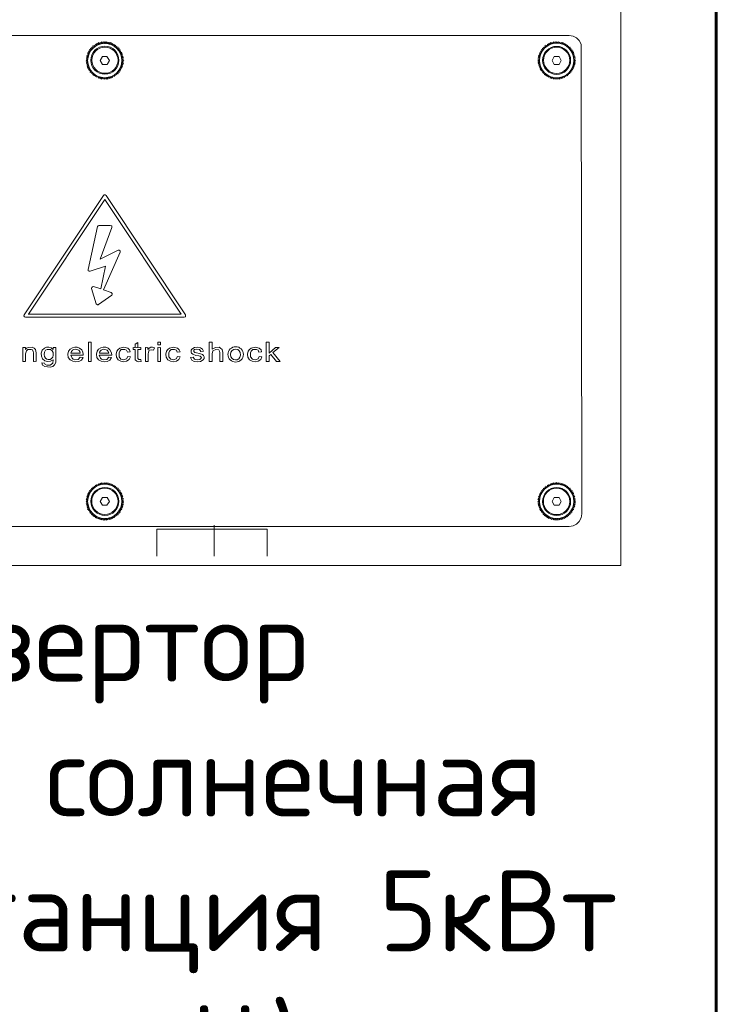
# Model space of a CAD drawing. Header units: millimetres. Extents: x -228268 to 1513407, y -439898 to -137408.
# Tile 71 of 125: x 298692 to 301477, y -349795 to -345860. Entities that reach past the tile are written whole.
import ezdxf

# ---------------------------------------------------------------- set-up
doc = ezdxf.new("R2010")
doc.units = ezdxf.units.MM
doc.linetypes.add('PDF_IMPORT', pattern=[1, 0.8, -0.2])
doc.layers.add('PDF3_图层 1', color=7, linetype='Continuous', true_color=0x060202)
doc.styles.add('ISOCPEUR', font='isocpeur.ttf', dxfattribs={"height": 5})

msp = doc.modelspace()

# ---------------------------------------------------------------- linework, layer by layer
at = {"lineweight": 60}
msp.add_lwpolyline([(301476.6, -351406.4), (301476.6, -343880.9, 0.397367), (301131, -343479.6), (296856, -343479.6, 0.443101), (296361.8, -343910.5), (296361.8, -351406.4)], format="xyb", close=True, dxfattribs=at)
at = {"layer": 'PDF3_图层 1', "lineweight": 9}
msp.add_lwpolyline([(296970, -348041.1), (296970, -343960.3, -0.409695), (297220.2, -343710.1), (300844.7, -343710.1, -0.41437), (301094.9, -343960.2), (301094.9, -348041.1)], format="xyb", dxfattribs=at)
for points in [[(297176, -345923.3), (300888.9, -345923.3)], [(300938.9, -347835.1), (300936.5, -345957.8), (300929.4, -345943.5), (300918.5, -345932.8), (300904.3, -345925.7), (300888.8, -345923.3)], [(298971.1, -345990), (298967.5, -345985.2), (298974.6, -345985.2), (298971.1, -345979.2), (298978.2, -345980.5), (298975.9, -345974.5), (298981.8, -345975.6), (298979.5, -345969.7), (298985.4, -345971), (298984.2, -345964.9), (298990.2, -345967.4), (298990.2, -345961.3), (298996.1, -345963.8)], [(298996.1, -345963.7), (298994.9, -345957.8)], [(298994.9, -345957.8), (299000.8, -345961.3)], [(299000.8, -345961.3), (299000.8, -345954.2)], [(299000.8, -345954.2), (299006.9, -345959)], [(299006.8, -345959), (299006.8, -345951.8)], [(299006.9, -345951.8), (299011.5, -345956.6)], [(299011.5, -345956.6), (299014.1, -345950.7)], [(299014, -345950.7), (299017.5, -345955.4)], [(299017.6, -345955.4), (299019.9, -345948.3)], [(299019.9, -345948.3), (299023.5, -345954.2)], [(299023.5, -345954.2), (299025.8, -345948.3)], [(299025.9, -345948.3), (299029.5, -345953)], [(299029.4, -345953), (299033, -345948.3)], [(299033.1, -345948.3), (299035.4, -345953)], [(299035.4, -345953), (299039, -345948.3)], [(299039, -345948.3), (299041.3, -345954.2)], [(299041.4, -345954.2), (299046.1, -345949.5)], [(299046.1, -345949.5), (299047.4, -345955.4)], [(299047.4, -345955.4), (299052, -345950.7)], [(299052.1, -345950.7), (299053.3, -345956.6)], [(299053.3, -345956.6), (299058.1, -345951.8)], [(299058.1, -345951.8), (299059.3, -345959)], [(299059.3, -345959), (299064, -345955.5), (299065.2, -345961.4), (299070, -345957.8)], [(299070, -345957.8), (299070, -345964.9)], [(299070, -345965), (299075.9, -345961.4)], [(299075.9, -345961.3), (299074.7, -345968.5)], [(299074.7, -345968.5), (299080.7, -345966.2)], [(299080.7, -345966.1), (299079.4, -345972.1)], [(299079.4, -345972.1), (299085.4, -345969.8)], [(299085.4, -345969.7), (299084.3, -345975.6), (299090.2, -345974.5), (299087.9, -345980.4), (299093.7, -345980.4), (299091.4, -345986.4)], [(300781.6, -345974.4), (300787.6, -345975.7)], [(300784, -345980.5), (300781.7, -345974.4)], [(300786.4, -345969.8), (300792.4, -345970.9)], [(300787.5, -345975.7), (300786.5, -345969.8)], [(300792.4, -345970.9), (300791.1, -345964.9)], [(300791.2, -345964.9), (300797.1, -345967.3)], [(300796, -345961.3), (300801.8, -345963.7)], [(300797.1, -345967.3), (300796, -345961.3)], [(300801.8, -345957.8), (300806.7, -345961.4)], [(300801.8, -345963.7), (300801.8, -345957.8)], [(300806.7, -345961.3), (300807.8, -345954.2)], [(300807.8, -345954.2), (300812.6, -345959)], [(300812.6, -345958.9), (300813.8, -345951.8), (300818.6, -345956.6), (300819.7, -345950.7), (300824.5, -345955.4), (300825.7, -345948.3)], [(300825.7, -345948.3), (300830.5, -345954.2)], [(300830.5, -345954.2), (300832.9, -345948.3)], [(300832.9, -345948.3), (300836.4, -345953.1)], [(300836.4, -345953), (300838.7, -345948.3)], [(300838.8, -345948.3), (300842.4, -345953.1)], [(300842.4, -345953), (300845.9, -345948.3)], [(300846, -345948.3), (300848.3, -345954.2)], [(300848.4, -345954.2), (300852, -345949.4)], [(300851.9, -345949.5), (300854.3, -345955.4)], [(300854.3, -345955.4), (300859, -345950.6)], [(300859, -345950.6), (300860.3, -345956.7)], [(300860.3, -345956.7), (300865, -345951.8)], [(300865, -345951.8), (300865, -345959)], [(300865, -345959), (300871, -345955.4)], [(300871, -345955.4), (300871, -345961.3)], [(300871, -345961.3), (300876.9, -345957.8)], [(300876.9, -345957.8), (300875.7, -345964.9)], [(300875.7, -345964.9), (300881.7, -345961.3)], [(300881.7, -345961.3), (300881.7, -345968.5)], [(300881.7, -345968.5), (300887.6, -345966.2)], [(300887.6, -345966.2), (300885.2, -345972.1)], [(300885.3, -345972.1), (300892.5, -345969.8)], [(300892.4, -345969.7), (300890, -345975.6)], [(300890, -345975.6), (300895.9, -345974.5)], [(300895.9, -345974.5), (300893.6, -345980.4)], [(298958, -346016.2), (298963.9, -346013.8)], [(298962.8, -346019.7), (298958, -346016.2)], [(298959.2, -346009), (298965.2, -346007.8)], [(298963.9, -346013.8), (298959.2, -346009)], [(298960.3, -346003), (298966.3, -346001.9)], [(298965.2, -346007.9), (298960.3, -346003.1)], [(298962.8, -345997.1), (298968.7, -345995.9)], [(298966.3, -346001.8), (298962.8, -345997.1)], [(298965.2, -345991.2), (298971.1, -345989.9)], [(298968.7, -345995.9), (298965.2, -345991.2)], [(299023.5, -346006.6), (299014.1, -346023.3)], [(299051, -346023.3), (299041.3, -346006.7), (299023.5, -346006.7)], [(299091.4, -345986.4), (299097.3, -345985.2)], [(299097.3, -345985.2), (299093.7, -345991.2)], [(299093.7, -345991.2), (299100.9, -345991.2)], [(299100.9, -345991.2), (299096.2, -345997.1)], [(299096.2, -345997.1), (299103.3, -345997.1)], [(299103.3, -345997.1), (299098.6, -346001.9)], [(299098.6, -346001.8), (299104.5, -346004.3)], [(299104.5, -346004.3), (299099.7, -346007.9)], [(299099.7, -346007.9), (299106.9, -346010.2)], [(299106.9, -346010.2), (299100.9, -346013.8)], [(299100.9, -346013.8), (299106.9, -346016.2)], [(299106.9, -346016.1), (299102.2, -346019.7)], [(300763.8, -346016.2), (300769.8, -346013.8)], [(300769.8, -346019.8), (300763.8, -346016.2)], [(300764.9, -346009), (300770.9, -346007.8)], [(300769.8, -346013.8), (300764.9, -346009)], [(300766.2, -346003.1), (300773.3, -346001.8)], [(300770.9, -346007.8), (300766.2, -346003.1)], [(300768.5, -345997.1), (300774.5, -345995.9)], [(300773.3, -346001.9), (300768.5, -345997.1)], [(300770.9, -345991.2), (300776.9, -345989.9)], [(300774.5, -345995.9), (300770.9, -345991.1)], [(300774.5, -345985.2), (300780.5, -345985.2)], [(300776.8, -345990), (300774.5, -345985.2)], [(300778, -345979.3), (300784.1, -345980.5)], [(300780.4, -345985.2), (300778.1, -345979.3)], [(300829.3, -346006.7), (300821, -346023.4)], [(300848.3, -346006.7), (300829.3, -346006.7)], [(300856.7, -346023.3), (300848.3, -346006.7)], [(300893.6, -345980.4), (300900.7, -345980.4)], [(300900.8, -345980.4), (300897.2, -345986.4)], [(300897.2, -345986.4), (300904.3, -345985.2)], [(300900.7, -345991.2), (300906.8, -345991.2)], [(300904.3, -345985.2), (300900.8, -345991.1)], [(300903.1, -345997.1), (300909.1, -345997.1)], [(300906.7, -345991.1), (300903.2, -345997.1)], [(300909.1, -345997.1), (300904.3, -346001.9)], [(300904.3, -346001.9), (300911.5, -346004.3)], [(300906.7, -346007.8), (300912.7, -346010.2)], [(300911.5, -346004.3), (300906.8, -346007.8)], [(300912.6, -346010.2), (300907.9, -346013.8)], [(300907.9, -346013.8), (300913.8, -346016.2)], [(300913.8, -346016.1), (300907.9, -346019.7)], [(298958, -346022.1), (298962.8, -346019.7)], [(298962.8, -346025.6), (298958, -346022.1)], [(298958, -346029.3), (298962.8, -346025.7)], [(298963.9, -346031.7), (298958, -346029.3)], [(298959.2, -346035.2), (298963.9, -346031.6)], [(298965.2, -346037.6), (298959.2, -346035.2)], [(298960.3, -346042.4), (298965.2, -346037.6)], [(298966.3, -346043.6), (298960.3, -346042.4)], [(298961.6, -346048.3), (298966.3, -346043.6)], [(298968.7, -346049.5), (298961.6, -346048.3)], [(298963.9, -346054.3), (298968.7, -346049.5)], [(298971.1, -346054.3), (298963.9, -346054.3)], [(298974.6, -346070.9), (298977, -346065), (298971.1, -346065), (298973.5, -346060.2), (298967.5, -346060.2), (298971.1, -346054.3)], [(299014, -346023.3), (299023.5, -346038.8), (299041.3, -346038.8)], [(299041.4, -346038.8), (299051, -346023.3)], [(299093.7, -346055.5), (299097.3, -346060.2), (299090.2, -346060.2), (299093.7, -346066.2), (299087.9, -346065), (299090.2, -346070.9), (299083, -346069.7), (299085.4, -346075.8), (299079.4, -346074.5), (299080.7, -346080.5), (299074.7, -346078.1), (299074.7, -346084), (299070, -346081.7)], [(299100.9, -346054.3), (299093.7, -346055.5)], [(299103.3, -346048.3), (299096.2, -346049.5)], [(299096.2, -346049.5), (299100.9, -346054.3)], [(299104.5, -346042.3), (299098.6, -346043.6)], [(299098.6, -346043.6), (299103.3, -346048.3)], [(299106.9, -346036.4), (299099.7, -346037.7)], [(299099.7, -346037.6), (299104.5, -346042.4)], [(299106.9, -346029.3), (299100.9, -346031.6)], [(299100.9, -346031.7), (299106.9, -346036.4)], [(299102.1, -346019.7), (299108.1, -346023.3)], [(299102.1, -346025.6), (299106.9, -346029.3)], [(299108, -346023.3), (299102.2, -346025.7)], [(300769.8, -346025.7), (300763.8, -346022.1), (300769.8, -346019.7)], [(300763.8, -346029.2), (300769.8, -346025.7)], [(300769.8, -346031.6), (300763.8, -346029.3)], [(300764.9, -346035.2), (300769.8, -346031.7)], [(300770.9, -346037.7), (300764.9, -346035.2)], [(300766.1, -346042.3), (300770.9, -346037.6)], [(300772.1, -346043.6), (300766.2, -346042.3)], [(300774.4, -346049.5), (300768.5, -346048.4)], [(300768.6, -346048.4), (300772.2, -346043.6)], [(300770.9, -346054.3), (300774.5, -346049.5)], [(300776.9, -346054.3), (300770.9, -346054.3)], [(300773.3, -346060.3), (300776.9, -346054.3)], [(300820.9, -346023.3), (300829.3, -346038.8)], [(300829.3, -346038.8), (300848.3, -346038.8)], [(300848.3, -346038.8), (300856.7, -346023.3)], [(300899.5, -346055.4), (300903.1, -346060.2)], [(300906.8, -346054.3), (300899.6, -346055.4)], [(300903.1, -346049.5), (300906.7, -346054.3)], [(300909.1, -346048.3), (300903.2, -346049.5)], [(300911.5, -346042.4), (300904.3, -346043.6)], [(300904.3, -346043.5), (300909.1, -346048.3)], [(300912.6, -346036.4), (300906.7, -346037.6)], [(300906.7, -346037.6), (300911.5, -346042.4)], [(300907.9, -346019.7), (300913.8, -346023.3), (300907.9, -346025.7)], [(300907.9, -346025.7), (300913.8, -346029.3)], [(300913.8, -346029.3), (300907.9, -346031.6)], [(300907.9, -346031.6), (300912.6, -346036.5)], [(298981.8, -346069.8), (298974.6, -346071)], [(298979.5, -346075.7), (298981.8, -346069.8)], [(298985.4, -346073.4), (298979.5, -346075.7)], [(298984.2, -346080.5), (298985.4, -346073.3)], [(298990.2, -346078.1), (298984.2, -346080.5)], [(298999.7, -346084), (298994.9, -346087.6), (298994.9, -346080.5), (298988.9, -346084), (298990.2, -346078.1)], [(299000.8, -346090), (298999.7, -346084.1)], [(299005.6, -346086.5), (299000.8, -346090.1)], [(299006.9, -346093.5), (299005.6, -346086.5)], [(299011.5, -346088.8), (299006.8, -346093.6)], [(299012.8, -346094.8), (299011.5, -346088.9)], [(299017.6, -346090.1), (299012.8, -346094.8)], [(299018.7, -346097.1), (299017.5, -346090)], [(299023.5, -346091.2), (299018.7, -346097.1)], [(299025.9, -346097.1), (299023.5, -346091.2)], [(299029.4, -346092.4), (299025.8, -346097.1)], [(299031.8, -346098.4), (299029.5, -346092.4)], [(299035.4, -346092.4), (299031.8, -346098.3)], [(299039, -346097.1), (299035.4, -346092.4)], [(299041.4, -346091.2), (299039, -346097.1)], [(299044.9, -346097.1), (299041.3, -346091.2)], [(299047.4, -346090.1), (299044.9, -346097.1)], [(299052.1, -346094.8), (299047.4, -346090)], [(299053.3, -346088.8), (299052, -346094.8)], [(299058.1, -346093.5), (299053.3, -346088.9)], [(299059.2, -346086.5), (299058.1, -346093.6)], [(299064, -346091.2), (299059.3, -346086.5)], [(299064, -346084), (299064, -346091.2)], [(299070, -346087.6), (299064, -346084)], [(299070, -346081.7), (299070, -346087.7)], [(300780.5, -346060.3), (300773.3, -346060.3)], [(300776.9, -346065), (300780.4, -346060.3)], [(300784.1, -346065), (300776.9, -346065)], [(300781.7, -346070.9), (300784, -346065)], [(300787.5, -346069.7), (300781.7, -346070.9)], [(300785.2, -346075.7), (300787.5, -346069.8)], [(300791.2, -346073.3), (300785.2, -346075.7)], [(300790, -346080.5), (300791.1, -346073.4)], [(300796, -346078.1), (300790, -346080.5)], [(300796, -346084.1), (300796, -346078.1)], [(300800.7, -346080.5), (300796, -346084.1)], [(300800.7, -346087.7), (300800.7, -346080.5)], [(300806.7, -346084), (300800.7, -346087.6)], [(300811.4, -346086.4), (300806.6, -346090)], [(300806.7, -346090), (300806.7, -346084.1)], [(300812.6, -346093.6), (300811.4, -346086.4)], [(300817.3, -346088.9), (300812.7, -346093.6)], [(300818.6, -346094.8), (300817.3, -346088.9)], [(300823.3, -346090), (300818.6, -346094.8)], [(300825.7, -346097.2), (300823.4, -346090)], [(300829.3, -346091.3), (300825.7, -346097.2)], [(300831.6, -346097.2), (300829.3, -346091.2)], [(300835.3, -346092.4), (300831.7, -346097.2)], [(300838.8, -346098.4), (300835.2, -346092.4)], [(300841.2, -346092.4), (300838.7, -346098.3)], [(300844.7, -346097.2), (300841.2, -346092.4)], [(300857.9, -346094.8), (300853.1, -346090), (300851.9, -346097.2), (300847.1, -346091.2), (300844.8, -346097.2)], [(300859, -346088.9), (300857.9, -346094.8)], [(300863.8, -346093.6), (300859.1, -346088.8)], [(300865, -346086.4), (300863.9, -346093.5)], [(300869.8, -346091.3), (300865, -346086.4)], [(300871, -346084.1), (300869.8, -346091.2)], [(300875.7, -346087.7), (300871, -346084.1)], [(300881.7, -346084.1), (300875.7, -346081.7)], [(300875.7, -346081.7), (300875.7, -346087.7)], [(300886.5, -346080.5), (300880.5, -346078.1)], [(300880.5, -346078.1), (300881.7, -346084.1)], [(300891.2, -346075.7), (300885.3, -346074.6)], [(300885.3, -346074.6), (300886.5, -346080.5)], [(300896, -346071), (300890, -346069.7)], [(300890, -346069.7), (300891.2, -346075.7)], [(300899.6, -346066.2), (300893.6, -346065.1)], [(300893.6, -346065.1), (300895.9, -346071)], [(300903.2, -346060.2), (300897.1, -346060.2)], [(300897.2, -346060.2), (300899.5, -346066.2)], [(299027, -346562.9), (298710.2, -347039.3)], [(299037.8, -346562.9), (299034.2, -346560.6), (299030.7, -346560.6), (299027.1, -346562.9)], [(299354.7, -347039.3), (299037.8, -346562.9)], [(299033.1, -346578.3), (298727, -347036.9)], [(299338, -347037), (299033.1, -346578.4)], [(299009.2, -346682), (299005.6, -346683.2), (299003.3, -346686.8)], [(299009.2, -346682), (299054.5, -346682)], [(299060.4, -346690.3), (299060.4, -346684.4), (299054.5, -346682)], [(298966.3, -346858.3), (299003.2, -346686.8)], [(299060.4, -346690.3), (299014, -346816.6), (299085.4, -346780.9)], [(299093.8, -346789.2), (299027, -346939.3)], [(299093.7, -346789.2), (299093.7, -346783.3), (299090.2, -346780.9), (299085.4, -346780.9)], [(298966.3, -346858.3), (298966.3, -346863.1), (298969.9, -346865.5), (298974.7, -346865.5)], [(299016.4, -346935.7), (299035.4, -346845.2), (298974.6, -346865.5)], [(298987.8, -346926.2), (298982.9, -346927.4), (298980.6, -346929.8), (298979.4, -346934.5)], [(298998.5, -346995.3), (298979.5, -346934.5)], [(298987.7, -346926.2), (299016.4, -346935.7)], [(299060.4, -346960.8), (299008, -346998.8)], [(299027.1, -346939.3), (299058.1, -346950)], [(299060.4, -346960.7), (299062.7, -346957.1), (299061.7, -346953.6), (299058.1, -346950.1)], [(298998.5, -346995.3), (299003.2, -347000.1), (299008, -346998.9)], [(298710.2, -347039.4), (298709, -347044.1), (298711.4, -347047.7), (298715, -347048.9)], [(298726.9, -347036.9), (299338, -347036.9)], [(299349.8, -347048.9), (299354.7, -347047.7), (299355.8, -347044.1), (299354.7, -347039.4)], [(298715, -347048.9), (299349.8, -347048.9)], [(298967.5, -347226.4), (298967.5, -347148.9)], [(298967.5, -347149), (298978.2, -347149)], [(298978.2, -347148.9), (298978.2, -347226.4)], [(299154.5, -347156.1), (299165.2, -347150.1)], [(299154.5, -347170.4), (299154.5, -347156.1)], [(299165.2, -347150.2), (299165.2, -347170.4)], [(299245, -347149), (299255.7, -347149)], [(299245, -347159.7), (299245, -347149)], [(299255.7, -347149), (299255.7, -347159.7)], [(299449.9, -347226.3), (299449.9, -347148.9)], [(299449.9, -347149), (299461.8, -347149)], [(299461.8, -347148.9), (299461.8, -347176.3)], [(299677.4, -347149), (299689.3, -347149)], [(299677.5, -347226.3), (299677.5, -347149)], [(299689.3, -347148.9), (299689.3, -347193)], [(298704.3, -347226.4), (298704.3, -347170.4), (298715.1, -347170.4)], [(298715, -347178.7), (298719.8, -347172.8), (298727, -347170.4), (298742.4, -347169.2), (298749.6, -347172.8), (298755.4, -347177.6), (298757.9, -347191.9)], [(298715.1, -347170.4), (298715.1, -347178.7)], [(298747.1, -347191.9), (298746, -347185.9), (298743.6, -347179.9), (298737.7, -347177.6), (298730.4, -347177.6), (298724.5, -347178.7), (298719.7, -347183.5), (298716.1, -347195.4)], [(298716.1, -347195.4), (298716.1, -347226.4)], [(298747.1, -347226.3), (298747.1, -347191.8)], [(298757.9, -347191.8), (298757.9, -347226.3)], [(298791.2, -347232.3), (298794.8, -347238.3), (298800.8, -347240.7), (298813.9, -347240.7), (298819.8, -347237.1), (298824.6, -347232.3), (298825.8, -347219.2), (298815.1, -347225.1), (298803.2, -347226.4), (298792.4, -347222.8), (298784, -347215.6), (298779.3, -347204.9), (298778.1, -347193.1), (298782.9, -347181.1), (298791.2, -347172.8), (298799.6, -347169.2), (298809.1, -347169.2), (298818.6, -347171.6), (298825.8, -347177.5)], [(298825.8, -347170.4), (298836.5, -347170.4)], [(298825.8, -347177.6), (298825.8, -347170.4)], [(298836.5, -347170.4), (298836.5, -347218.1)], [(298946, -347209.7), (298938.9, -347220.4), (298928.3, -347226.4), (298916.3, -347227.6), (298904.4, -347225.2), (298893.7, -347219.2), (298886.5, -347209.7), (298885.3, -347196.6), (298887.7, -347184.7)], [(298887.7, -347184.7), (298893.6, -347176.4), (298903.2, -347171.6), (298912.7, -347169.2), (298922.3, -347169.2), (298931.7, -347172.8), (298940.2, -347178.8), (298944.9, -347188.3), (298946, -347197.8)], [(298934.2, -347193), (298932.9, -347185.8), (298929.3, -347181.1), (298916.3, -347176.3), (298909.1, -347177.6), (298903.2, -347181.1), (298899.6, -347185.8), (298897.3, -347193)], [(298897.3, -347193), (298934.2, -347193)], [(299059.3, -347209.7), (299053.3, -347220.4), (299042.5, -347226.4), (299030.7, -347227.6), (299017.5, -347225.2), (299006.8, -347219.2), (299000.9, -347209.7), (298999.7, -347196.6), (299002.1, -347184.7)], [(299002.1, -347184.7), (299008, -347176.4), (299016.4, -347171.6), (299025.9, -347169.2), (299036.7, -347169.2), (299046.1, -347172.8), (299053.3, -347178.8), (299058, -347188.3), (299060.4, -347197.8)], [(299011.5, -347193), (299048.4, -347193)], [(299048.5, -347193), (299046.1, -347185.8), (299042.5, -347181.1), (299029.4, -347176.3), (299023.5, -347177.6), (299017.5, -347181.1), (299012.8, -347185.8), (299011.6, -347193)], [(299135.5, -347207.3), (299130.6, -347218), (299119.9, -347225.2), (299108, -347227.5), (299096.2, -347225.2), (299085.4, -347219.2), (299079.4, -347208.5), (299078.3, -347196.6), (299080.7, -347184.7)], [(299080.7, -347184.7), (299085.4, -347177.5), (299092.6, -347172.8), (299108.1, -347169.2), (299124.8, -347172.8), (299130.7, -347178.8), (299134.3, -347187)], [(299123.6, -347188.3), (299120, -347181.1), (299112.9, -347177.6), (299105.7, -347177.6), (299098.6, -347178.7), (299092.6, -347184.7), (299090.2, -347191.8), (299090.2, -347207.3)], [(299134.2, -347187), (299123.6, -347188.3)], [(299146.2, -347177.6), (299146.2, -347170.4)], [(299154.5, -347177.6), (299146.2, -347177.6)], [(299154.5, -347209.7), (299154.5, -347177.6)], [(299177.1, -347177.6), (299165.2, -347177.6)], [(299165.2, -347177.6), (299165.2, -347210.9)], [(299177.2, -347170.4), (299177.2, -347177.6)], [(299195.1, -347226.3), (299195.1, -347170.4)], [(299204.5, -347178.7), (299209.4, -347172.8), (299216.5, -347169.2), (299223.6, -347169.2), (299230.7, -347171.6)], [(299204.5, -347170.4), (299204.5, -347178.7)], [(299205.7, -347196.6), (299205.7, -347226.4)], [(299227.1, -347181.1), (299218.8, -347178.8), (299210.4, -347181.1), (299206.9, -347188.3), (299205.8, -347196.6)], [(299230.7, -347171.6), (299227.2, -347181.1)], [(299255.7, -347159.7), (299245, -347159.7)], [(299245, -347226.3), (299245, -347170.4)], [(299255.7, -347170.4), (299255.7, -347226.3)], [(299334.4, -347207.3), (299328.5, -347218), (299318.9, -347225.2), (299306.9, -347227.5), (299295.2, -347225.2), (299284.3, -347219.2), (299278.4, -347208.5), (299277.2, -347196.6), (299279.6, -347184.7)], [(299279.6, -347184.7), (299284.4, -347177.5), (299291.5, -347172.8), (299307, -347169.2), (299323.7, -347172.8), (299329.6, -347178.8), (299333.2, -347187)], [(299322.5, -347188.3), (299318.9, -347181.1), (299311.8, -347177.6), (299304.6, -347177.6), (299297.5, -347178.7), (299291.5, -347184.7), (299289.2, -347191.8), (299289.2, -347207.3)], [(299333.2, -347187), (299322.5, -347188.3)], [(299388, -347185.9), (299392.8, -347189.5), (299398.7, -347191.8), (299410.6, -347194.2), (299422.6, -347197.7), (299427.2, -347202.6), (299429.7, -347207.3), (299429.7, -347214.4), (299426.2, -347219.2), (299415.4, -347226.4), (299403.4, -347227.6), (299390.3, -347226.4), (299380.8, -347220.4), (299374.9, -347209.7)], [(299419, -347209.7), (299414.2, -347204.9), (299408.3, -347203.8), (299396.3, -347201.4), (299384.4, -347196.6), (299379.7, -347193), (299377.3, -347188.2), (299377.3, -347181.1), (299380.8, -347176.3), (299391.6, -347170.5), (299403.4, -347169.2), (299415.4, -347171.6), (299423.7, -347176.3), (299427.3, -347184.7)], [(299416.6, -347185.9), (299410.7, -347178.7), (299401.1, -347176.4), (299391.6, -347178.7), (299388, -347181.1), (299388, -347185.9)], [(299427.3, -347184.7), (299416.6, -347185.9)], [(299461.8, -347176.3), (299475, -347170.4), (299489.2, -347169.1), (299495.2, -347172.7), (299501.1, -347177.6), (299504.8, -347190.6)], [(299492.8, -347190.6), (299491.5, -347184.7), (299488, -347179.9), (299476.1, -347177.5), (299464.2, -347183.4), (299461.8, -347195.4)], [(299461.8, -347195.4), (299461.8, -347226.3)], [(299492.8, -347226.3), (299492.8, -347190.6)], [(299504.8, -347190.6), (299504.8, -347226.3)], [(299660.8, -347207.3), (299656, -347218), (299645.2, -347225.2), (299633.4, -347227.5), (299621.5, -347225.2), (299610.7, -347219.2), (299604.8, -347208.5), (299603.6, -347196.6), (299606, -347184.7)], [(299606, -347184.7), (299610.8, -347177.5), (299617.9, -347172.8), (299634.5, -347169.2), (299650.1, -347172.8), (299657.1, -347178.8), (299659.6, -347187)], [(299648.8, -347188.3), (299645.2, -347181.1), (299639.3, -347177.6), (299631, -347177.6), (299623.9, -347178.7), (299617.9, -347184.7), (299615.5, -347191.8), (299615.5, -347207.3)], [(299659.6, -347187), (299648.9, -347188.3)], [(299689.4, -347193), (299715.6, -347170.4)], [(299729.9, -347170.4), (299704.8, -347190.6)], [(299704.8, -347190.6), (299733.4, -347226.4)], [(299715.6, -347170.4), (299729.9, -347170.4)], [(298836.5, -347218), (298836.5, -347230), (298831.7, -347239.5), (298824.5, -347245.4), (298813.9, -347249), (298792.4, -347246.6), (298784, -347240.7), (298780.5, -347231.2)], [(298780.5, -347231.1), (298791.2, -347232.3)], [(298946.1, -347200.2), (298897.3, -347200.2)], [(298897.3, -347200.2), (298902, -347213.3), (298906.7, -347216.9), (298912.7, -347219.2), (298925.8, -347218.1), (298934.2, -347208.5)], [(298934.2, -347208.5), (298946, -347209.7)], [(298946, -347197.8), (298946, -347200.2)], [(298978.3, -347226.4), (298967.6, -347226.4)], [(299060.4, -347200.2), (299010.4, -347200.2)], [(299010.4, -347200.2), (299015.2, -347213.3), (299019.8, -347216.9), (299027.1, -347219.2), (299040.1, -347218.1), (299048.5, -347208.5)], [(299048.5, -347208.5), (299059.3, -347209.7)], [(299060.4, -347197.8), (299060.4, -347200.2)], [(299090.2, -347207.3), (299097.3, -347216.9), (299108, -347219.2), (299118.8, -347215.7), (299124.8, -347206.1)], [(299124.8, -347206.1), (299135.5, -347207.4)], [(299178.4, -347226.4), (299168.9, -347227.5), (299160.5, -347225.2), (299154.5, -347219.2), (299154.5, -347209.7)], [(299165.2, -347210.9), (299165.2, -347214.5), (299168.8, -347218.1), (299177.2, -347218.1)], [(299177.1, -347218), (299178.4, -347226.4)], [(299205.7, -347226.4), (299195.1, -347226.4)], [(299255.8, -347226.4), (299245, -347226.4)], [(299289.1, -347207.3), (299296.2, -347216.9), (299306.9, -347219.2), (299317.7, -347215.7), (299323.7, -347206.1)], [(299323.7, -347206.1), (299334.4, -347207.4)], [(299374.9, -347209.7), (299385.6, -347208.5)], [(299385.6, -347208.5), (299391.6, -347216.9), (299402.3, -347219.2), (299413, -347218), (299416.6, -347214.4), (299419, -347209.7)], [(299461.8, -347226.4), (299449.9, -347226.4)], [(299504.7, -347226.4), (299492.8, -347226.4)], [(299615.5, -347207.3), (299622.6, -347216.9), (299633.4, -347219.2), (299645.2, -347215.7), (299650.1, -347206.1)], [(299650.1, -347206.1), (299660.8, -347207.4)], [(299689.4, -347226.4), (299677.4, -347226.4)], [(299689.3, -347203.7), (299689.3, -347226.4)], [(299696.5, -347197.8), (299689.4, -347203.7)], [(299719.1, -347226.4), (299696.4, -347197.8)], [(299733.4, -347226.4), (299719.1, -347226.4)], [(298967.5, -347748.1), (298974.6, -347748.1)], [(298971.1, -347752.8), (298967.5, -347748.1)], [(298971.1, -347742.1), (298978.2, -347743.3)], [(298974.6, -347748.1), (298971.1, -347742.1)], [(298978.3, -347743.3), (298975.8, -347737.4)], [(298975.9, -347737.4), (298981.8, -347738.6)], [(298981.9, -347738.6), (298979.4, -347732.6)], [(298979.5, -347732.7), (298985.4, -347733.8)], [(298984.2, -347727.8), (298990.2, -347730.2)], [(298985.4, -347733.8), (298984.2, -347727.8)], [(298990.2, -347730.3), (298990.2, -347724.2)], [(298990.2, -347724.3), (298996.1, -347726.6)], [(298994.9, -347720.7), (299000.9, -347724.3)], [(298996.1, -347726.7), (298994.9, -347720.7)], [(299000.8, -347724.3), (299000.8, -347717.1)], [(299000.9, -347717.1), (299006.8, -347720.7)], [(299006.8, -347714.7), (299011.5, -347719.5)], [(299006.8, -347720.7), (299006.8, -347714.7)], [(299011.5, -347719.5), (299014, -347712.3)], [(299014, -347712.4), (299017.5, -347717.2)], [(299017.5, -347717.2), (299019.9, -347711.1)], [(299019.9, -347711.2), (299023.5, -347717.1)], [(299023.5, -347717.2), (299025.9, -347711.1)], [(299025.8, -347711.2), (299029.4, -347715.9)], [(299029.5, -347715.9), (299033.1, -347710)], [(299033, -347710), (299035.4, -347715.9)], [(299035.4, -347715.9), (299039, -347711.2)], [(299039, -347711.2), (299041.4, -347717.1)], [(299041.4, -347717.2), (299046.1, -347711.1)], [(299046.1, -347711.2), (299047.3, -347718.3)], [(299047.3, -347718.3), (299052.1, -347713.6)], [(299052, -347713.6), (299053.3, -347719.5)], [(299053.3, -347719.5), (299058.1, -347714.7)], [(299058.1, -347714.8), (299059.3, -347721.9)], [(299059.2, -347721.9), (299064, -347717.2)], [(299064, -347717.2), (299065.2, -347724.2)], [(299065.1, -347724.3), (299070, -347720.7)], [(299070, -347720.7), (299070, -347726.7)], [(299070, -347726.6), (299075.9, -347724.3)], [(299075.9, -347724.3), (299074.7, -347730.3)], [(299074.7, -347730.2), (299080.6, -347727.8)], [(299080.7, -347727.9), (299079.4, -347734.9)], [(299079.5, -347735), (299085.4, -347732.7)], [(299085.4, -347732.6), (299084.3, -347738.5)], [(299084.3, -347738.6), (299090.2, -347737.4)], [(299090.2, -347737.4), (299087.9, -347743.3)], [(299087.9, -347743.4), (299093.7, -347742.1)], [(299093.7, -347742.2), (299091.4, -347748.1)], [(299091.4, -347748.1), (299097.3, -347748.1)], [(299097.4, -347748.1), (299093.7, -347754)], [(300774.5, -347748.1), (300780.4, -347748.1), (300778.1, -347742.1)], [(300776.9, -347752.8), (300774.5, -347748.1)], [(300778.1, -347742.2), (300784, -347743.3)], [(300784.1, -347743.4), (300781.6, -347737.4)], [(300781.7, -347737.4), (300787.6, -347738.6)], [(300786.4, -347732.6), (300792.4, -347733.8)], [(300787.6, -347738.6), (300786.4, -347732.6)], [(300792.4, -347733.8), (300791.1, -347727.8)], [(300791.2, -347727.9), (300797.1, -347730.2)], [(300796, -347724.3), (300801.8, -347726.6)], [(300797.1, -347730.3), (300796, -347724.3)], [(300801.8, -347720.7), (300806.7, -347724.3)], [(300801.8, -347726.6), (300801.8, -347720.7)], [(300806.7, -347724.3), (300807.8, -347717.2)], [(300807.8, -347717.2), (300812.6, -347720.7)], [(300812.7, -347720.7), (300813.8, -347714.7)], [(300813.8, -347714.8), (300818.6, -347719.5)], [(300818.6, -347719.5), (300819.8, -347712.3)], [(300819.7, -347712.3), (300824.5, -347717.2)], [(300824.5, -347717.2), (300825.7, -347711.1)], [(300825.7, -347711.1), (300830.4, -347717.2)], [(300830.5, -347717.2), (300832.9, -347711.1)], [(300832.9, -347711.2), (300836.4, -347715.9)], [(300836.4, -347716), (300838.7, -347710)], [(300838.8, -347710), (300842.4, -347715.9)], [(300842.3, -347716), (300846, -347711.1)], [(300845.9, -347711.2), (300848.4, -347717.1)], [(300848.3, -347717.2), (300851.9, -347711.1)], [(300851.9, -347711.2), (300854.3, -347718.3)], [(300854.3, -347718.3), (300859, -347713.6)], [(300859, -347713.5), (300860.3, -347719.5)], [(300860.3, -347719.5), (300865, -347714.7)], [(300865, -347714.7), (300865, -347721.9)], [(300865, -347721.9), (300871, -347717.2)], [(300871, -347717.2), (300871, -347724.3)], [(300871, -347724.3), (300876.9, -347720.7)], [(300876.9, -347720.7), (300875.7, -347726.7)], [(300875.7, -347726.7), (300881.7, -347724.3), (300881.7, -347730.3), (300887.6, -347727.9), (300885.3, -347734.9)], [(300885.2, -347734.9), (300892.4, -347732.6)], [(300892.4, -347732.6), (300890, -347738.5)], [(300890, -347738.6), (300896, -347737.4)], [(300895.9, -347737.4), (300893.6, -347743.3)], [(300893.6, -347743.4), (300900.8, -347742.1)], [(300900.8, -347742.1), (300897.2, -347748.1)], [(300897.2, -347748.1), (300904.3, -347748.1)], [(300904.3, -347748.1), (300900.8, -347754.1)], [(298962.8, -347781.5), (298957.9, -347777.9)], [(298962.8, -347788.6), (298957.9, -347785)], [(298958, -347777.8), (298963.9, -347775.5)], [(298958, -347785), (298962.8, -347781.4)], [(298959.2, -347771.9), (298965.1, -347769.6)], [(298963.9, -347775.5), (298959.2, -347771.9)], [(298960.4, -347766), (298966.3, -347764.7)], [(298965.1, -347769.6), (298960.4, -347766)], [(298966.3, -347764.8), (298962.7, -347758.8)], [(298962.8, -347758.8), (298968.6, -347758.8)], [(298965.1, -347752.9), (298971.1, -347752.9)], [(298968.7, -347758.8), (298965.2, -347752.9)], [(299023.5, -347769.6), (299014, -347785)], [(299014, -347785), (299023.5, -347800.5)], [(299041.4, -347769.6), (299023.5, -347769.6)], [(299041.3, -347800.5), (299050.9, -347785)], [(299051, -347785), (299041.4, -347769.5)], [(299093.7, -347754.1), (299100.9, -347754.1), (299096.2, -347758.8), (299103.3, -347760), (299098.6, -347764.8)], [(299098.6, -347764.7), (299104.5, -347766)], [(299104.5, -347765.9), (299099.7, -347770.7)], [(299099.7, -347770.7), (299106.9, -347773.1)], [(299100.9, -347776.7), (299106.9, -347779.1)], [(299106.9, -347773.1), (299101, -347776.7)], [(299106.9, -347779), (299102.1, -347782.7)], [(299108, -347786.2), (299102.1, -347788.6)], [(299102.2, -347782.7), (299108, -347786.2)], [(300763.7, -347777.9), (300769.8, -347775.5)], [(300769.8, -347781.5), (300763.7, -347777.9)], [(300763.7, -347785.1), (300769.8, -347781.5)], [(300769.7, -347788.6), (300763.8, -347785)], [(300764.9, -347771.9), (300770.9, -347769.5)], [(300769.7, -347775.5), (300764.9, -347771.9)], [(300770.9, -347769.5), (300766.1, -347765.9)], [(300766.2, -347766), (300773.3, -347764.8)], [(300773.3, -347764.8), (300768.5, -347758.8)], [(300768.6, -347758.8), (300774.5, -347758.8)], [(300770.9, -347752.9), (300776.8, -347752.9)], [(300774.4, -347758.8), (300770.9, -347752.9)], [(300829.3, -347769.5), (300820.9, -347785.1)], [(300820.9, -347785.1), (300829.3, -347800.5)], [(300848.3, -347769.6), (300829.3, -347769.6)], [(300856.7, -347785.1), (300848.3, -347769.5)], [(300848.3, -347800.5), (300856.7, -347785.1)], [(300900.8, -347754.1), (300906.8, -347754.1)], [(300906.7, -347754.1), (300903.1, -347758.8)], [(300903.2, -347758.9), (300909.1, -347760)], [(300909.1, -347760), (300904.3, -347764.8)], [(300904.3, -347764.8), (300911.4, -347766)], [(300911.5, -347765.9), (300906.7, -347770.7)], [(300906.7, -347770.7), (300912.6, -347773.1)], [(300912.6, -347773.1), (300907.9, -347776.7)], [(300907.9, -347776.7), (300913.9, -347779.1)], [(300913.8, -347779), (300907.9, -347782.6)], [(300907.9, -347782.7), (300913.8, -347786.2)], [(300913.8, -347786.2), (300907.9, -347788.7)], [(298964, -347794.5), (298957.9, -347790.9)], [(298958, -347791), (298962.8, -347788.6)], [(298959.2, -347798.2), (298964, -347794.5)], [(298965.1, -347800.5), (298959.2, -347798.1)], [(298960.4, -347804.1), (298965.1, -347800.5)], [(298966.3, -347805.3), (298960.4, -347804.1)], [(298961.5, -347811.3), (298966.3, -347805.3)], [(298968.6, -347811.3), (298961.5, -347811.3)], [(298964, -347817.1), (298968.6, -347811.3)], [(298971.1, -347817.2), (298964, -347817.2)], [(298967.5, -347821.9), (298971.1, -347817.2)], [(298973.5, -347821.9), (298967.5, -347821.9)], [(298971.1, -347827.9), (298973.5, -347821.9)], [(298977.1, -347826.7), (298971.1, -347827.9)], [(298974.6, -347832.7), (298977.1, -347826.7)], [(299023.5, -347800.5), (299041.4, -347800.5)], [(299097.3, -347823.1), (299090.2, -347823.1)], [(299090.2, -347823.2), (299093.7, -347829.1)], [(299093.7, -347817.1), (299097.3, -347823.2)], [(299100.9, -347817.2), (299093.7, -347817.2)], [(299096.1, -347812.5), (299100.9, -347817.1)], [(299103.3, -347811.3), (299096.2, -347812.4)], [(299098.5, -347806.4), (299103.3, -347811.3)], [(299104.5, -347805.3), (299098.6, -347806.5)], [(299106.9, -347799.3), (299099.7, -347800.5)], [(299099.7, -347800.5), (299104.6, -347805.3)], [(299106.9, -347792.2), (299100.9, -347794.5)], [(299100.9, -347794.5), (299106.9, -347799.3)], [(299102.2, -347788.6), (299106.9, -347792.2)], [(300763.7, -347791), (300769.8, -347788.7)], [(300769.7, -347794.5), (300763.8, -347791)], [(300764.9, -347798.2), (300769.8, -347794.6)], [(300770.9, -347800.5), (300764.9, -347798.2)], [(300772.1, -347805.3), (300766.1, -347804.1)], [(300766.2, -347804.1), (300770.9, -347800.5)], [(300768.5, -347811.3), (300772.1, -347805.3)], [(300774.5, -347811.3), (300768.6, -347811.3)], [(300770.9, -347817.1), (300774.5, -347811.3)], [(300776.8, -347817.1), (300770.9, -347817.1)], [(300780.4, -347821.9), (300773.2, -347821.9)], [(300773.3, -347822), (300776.9, -347817.1)], [(300776.9, -347827.9), (300780.4, -347822)], [(300784, -347826.7), (300776.9, -347827.9)], [(300781.7, -347832.7), (300784, -347826.7)], [(300829.3, -347800.5), (300848.3, -347800.5)], [(300903.2, -347823.1), (300897.2, -347823.1), (300899.5, -347829.1), (300893.6, -347827.9)], [(300906.8, -347817.2), (300899.5, -347817.2)], [(300899.6, -347817.2), (300903.2, -347823.2)], [(300909.2, -347811.2), (300903.1, -347812.4)], [(300903.1, -347812.5), (300906.7, -347817.1)], [(300911.5, -347805.3), (300904.3, -347806.5)], [(300904.3, -347806.4), (300909.1, -347811.3)], [(300912.6, -347799.3), (300906.7, -347800.5)], [(300906.8, -347800.5), (300911.5, -347805.3)], [(300907.9, -347788.6), (300913.8, -347792.2)], [(300913.8, -347792.2), (300907.9, -347794.6)], [(300907.9, -347794.6), (300912.6, -347799.3)], [(298981.8, -347831.5), (298974.6, -347832.7)], [(298979.4, -347838.6), (298981.8, -347831.5)], [(298985.4, -347836.2), (298979.4, -347838.6)], [(298984.2, -347842.2), (298985.4, -347836.3)], [(298990.1, -347839.8), (298984.2, -347842.2)], [(298994.9, -347843.4), (298988.9, -347846.9)], [(298989, -347846.9), (298990.1, -347839.8)], [(298994.9, -347850.6), (298994.9, -347843.4)], [(298999.8, -347846.9), (298994.9, -347850.5)], [(299000.8, -347853), (298999.7, -347846.9)], [(299005.6, -347849.3), (299000.8, -347852.9)], [(299006.9, -347855.3), (299005.6, -347849.4)], [(299011.6, -347851.7), (299006.8, -347855.3)], [(299012.8, -347857.7), (299011.5, -347851.7)], [(299017.5, -347852.9), (299012.8, -347857.7)], [(299018.8, -347858.9), (299017.5, -347852.9)], [(299023.5, -347854.1), (299018.7, -347858.9)], [(299025.9, -347860.1), (299023.5, -347854.1)], [(299029.5, -347854.1), (299025.9, -347860.1)], [(299031.8, -347860.1), (299029.4, -347854.1)], [(299035.4, -347854.1), (299031.8, -347860.1)], [(299039, -347860.1), (299035.4, -347854.1)], [(299041.3, -347854.1), (299039, -347860.1)], [(299045, -347858.9), (299041.3, -347854.1)], [(299047.3, -347852.9), (299045, -347858.9)], [(299052.1, -347857.7), (299047.3, -347853)], [(299053.3, -347851.7), (299052.1, -347857.7)], [(299058.1, -347856.5), (299053.3, -347851.7)], [(299059.3, -347849.4), (299058, -347856.5)], [(299064, -347852.9), (299059.2, -347849.4)], [(299064, -347846.9), (299064, -347852.9)], [(299069.9, -347850.6), (299064, -347847)], [(299074.7, -347847), (299069.9, -347843.4)], [(299070, -347843.4), (299070, -347850.5)], [(299074.7, -347841), (299074.7, -347847)], [(299080.7, -347843.4), (299074.7, -347841.1)], [(299079.4, -347836.2), (299080.7, -347843.4)], [(299085.4, -347838.6), (299079.5, -347836.2)], [(299090.2, -347833.9), (299083, -347832.7)], [(299083.1, -347832.7), (299085.4, -347838.6)], [(299087.8, -347827.9), (299090.3, -347833.8)], [(299093.7, -347829.1), (299087.9, -347827.9)], [(300787.5, -347831.4), (300781.7, -347832.7)], [(300785.2, -347838.6), (300787.5, -347831.5)], [(300791.1, -347836.3), (300785.2, -347838.6)], [(300796, -347839.8), (300790, -347842.2), (300791.1, -347836.3)], [(300796, -347846.9), (300796, -347839.8)], [(300800.7, -347843.4), (300796, -347846.9)], [(300800.7, -347850.5), (300800.7, -347843.4)], [(300806.7, -347846.9), (300800.7, -347850.5)], [(300806.7, -347852.9), (300806.7, -347846.9)], [(300811.4, -347849.4), (300806.7, -347852.9)], [(300812.7, -347855.3), (300811.4, -347849.4)], [(300817.4, -347851.7), (300812.6, -347855.3)], [(300818.6, -347857.7), (300817.4, -347851.7)], [(300823.4, -347852.9), (300818.6, -347857.7)], [(300825.7, -347858.9), (300823.3, -347852.9)], [(300829.3, -347854.1), (300825.7, -347858.9)], [(300831.7, -347860), (300829.3, -347854.1)], [(300835.2, -347854.1), (300831.6, -347860.1)], [(300838.8, -347860.1), (300835.3, -347854.1)], [(300841.2, -347854.1), (300838.7, -347860.1)], [(300844.8, -347860.1), (300841.3, -347854.1)], [(300847.2, -347854.1), (300844.8, -347860.1)], [(300852, -347858.9), (300847.2, -347854.1)], [(300853.1, -347852.9), (300851.9, -347858.9)], [(300857.9, -347857.7), (300853, -347852.9)], [(300859, -347851.7), (300857.9, -347857.7)], [(300863.8, -347856.5), (300859.1, -347851.7)], [(300865, -347849.4), (300863.9, -347856.5)], [(300869.8, -347853), (300865, -347849.4)], [(300871, -347846.9), (300869.8, -347852.9)], [(300875.7, -347850.6), (300871, -347847)], [(300881.6, -347847), (300875.7, -347843.4)], [(300875.7, -347843.4), (300875.7, -347850.5)], [(300886.5, -347843.4), (300880.5, -347841)], [(300880.5, -347841), (300881.7, -347846.9)], [(300891.2, -347838.6), (300885.3, -347836.2)], [(300885.3, -347836.2), (300886.5, -347843.4)], [(300888.9, -347885.1), (300904.3, -347882.7), (300918.6, -347875.6), (300929.4, -347864.8), (300936.5, -347850.5), (300938.9, -347835.1)], [(300896, -347833.9), (300890, -347832.7)], [(300890, -347832.7), (300891.2, -347838.6)], [(300893.5, -347827.9), (300896, -347833.9)], [(300888.8, -347885.1), (297176.1, -347885.1)], [(299681, -347895.8), (299240.3, -347895.8)], [(299240.3, -348004.2), (299240.3, -347895.8)], [(299470.2, -348004.2), (299470.2, -347880.4)], [(299681.1, -348004.2), (299681.1, -347895.8)], [(296970, -348041.1), (301094.9, -348041.1)]]:
    msp.add_lwpolyline(points, dxfattribs=at)
for points in [[(298790, -347197.8), (298791.3, -347206.1), (298794.9, -347213.2), (298800.8, -347216.8), (298806.7, -347218.1), (298813.9, -347218.1), (298819.8, -347214.5), (298824.6, -347208.6), (298825.7, -347200.2), (298825.7, -347190.6), (298822.2, -347183.5), (298816.2, -347178.7), (298809.1, -347177.6), (298801.9, -347177.6), (298794.9, -347181.1), (298791.3, -347188.3)], [(299535.7, -347197.8), (299537, -347207.3), (299541.6, -347214.5), (299547.6, -347218.1), (299554.7, -347219.2), (299561.9, -347219.2), (299569, -347215.6), (299572.6, -347208.6), (299574.9, -347200.2), (299573.9, -347190.6), (299570.3, -347183.5), (299564.3, -347178.7), (299556, -347176.3), (299548.8, -347177.6), (299541.6, -347182.3), (299537, -347188.3)]]:
    msp.add_lwpolyline(points, close=True, dxfattribs=at)
at = {"layer": 'PDF3_图层 1', "linetype": 'PDF_IMPORT', "lineweight": 9, "ltscale": 0.001847}
for points in [[(299146.2, -347170.4), (299177.2, -347170.4)], [(299195.1, -347170.4), (299204.5, -347170.4)], [(299245, -347170.4), (299255.7, -347170.4)], [(298716.1, -347226.4), (298704.3, -347226.4)], [(298757.9, -347226.4), (298747.1, -347226.4)]]:
    msp.add_lwpolyline(points, dxfattribs=at)
at = {"layer": 'PDF3_图层 1', "lineweight": 9}
for centre, radius in [((299032.5, -346023.4), 68.4), ((299033, -346022.1), 56), ((299033.1, -346022.1), 52.3), ((300839, -346023.1), 68.9), ((300838.7, -346022.7), 56.1), ((300838.8, -346022.4), 52.4), ((299555.8, -347197.6), 30.8), ((299032.5, -347785.1), 68.4), ((299033, -347785.1), 56), ((299032.8, -347784.8), 52.6), ((300839, -347784.8), 68.9), ((300838.7, -347785.6), 56.1), ((300838.5, -347785.2), 52.7)]:
    msp.add_circle(centre, radius, dxfattribs=at)

# ---------------------------------------------------------------- texts
at = {"insert": (298919.2, -349167.6), "char_height": 323.326, "width": 5114.823, "attachment_point": 5, "style": 'ISOCPEUR'}
msp.add_mtext('{\\C5;Инвертор\\PСетевая солнечная электростанция 5кВт (Growatt)}', dxfattribs=at)

doc.saveas('drawing.dxf')
